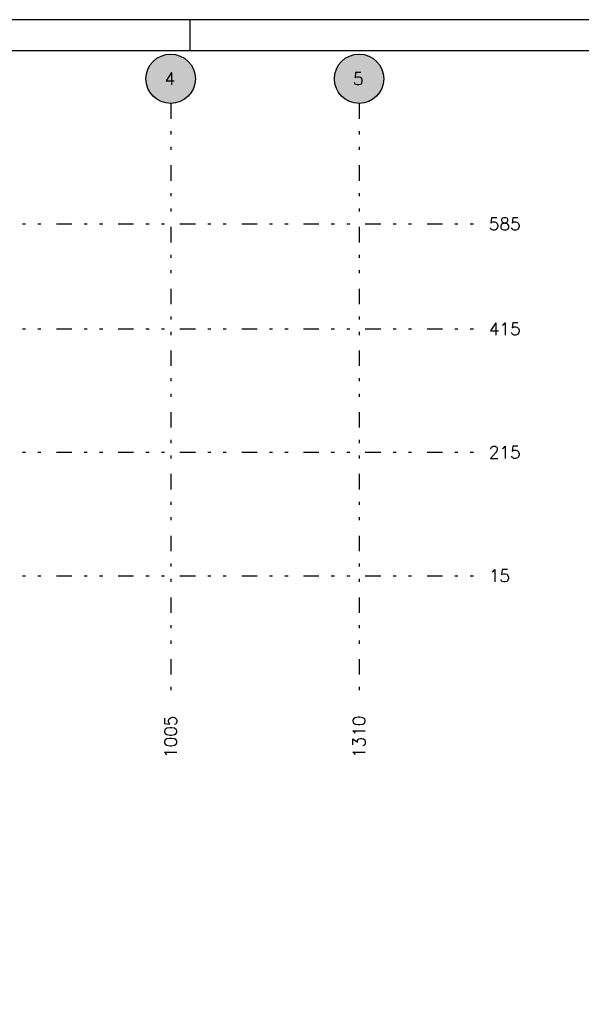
# Model space of a CAD drawing. Extents: x 0 to 84.1, y 0 to 59.4.
# Tile 5 of 9: x 23.1 to 41.3, y 27.5 to 59.4. Entities that reach past the tile are written whole.
import ezdxf

# ---------------------------------------------------------------- set-up
doc = ezdxf.new("R2010")
doc.units = 0
doc.header["$MEASUREMENT"] = 0
doc.linetypes.add('ESTILO_TQS_0004', pattern=[2, 0.5, -0.4, 0.1, -0.4, 0.1, -0.5])
for name, color, linetype in [('1', 1, 'CONTINUOUS'), ('2', 2, 'CONTINUOUS'), ('6', 6, 'CONTINUOUS'), ('9', 9, 'CONTINUOUS')]:
    doc.layers.add(name, color=color, linetype=linetype)
doc.styles.get("Standard").update_dxf_attribs({"font": 'ROMANS.SHX'})

msp = doc.modelspace()

# ---------------------------------------------------------------- linework, layer by layer
at = {"layer": '1', "linetype": 'ESTILO_TQS_0004'}
for p, q in [((27.97088, 56.68514), (27.97088, 37.48514)), ((34.07088, 56.68514), (34.07088, 37.48514)), ((4.27088, 52.78514), (37.87088, 52.78514)), ((4.27088, 49.38514), (37.87088, 49.38514)), ((4.27088, 45.38514), (37.87088, 45.38514)), ((4.27088, 41.38514), (37.87088, 41.38514))]:
    msp.add_line(p, q, dxfattribs=at)
at = {"layer": '2', "linetype": 'Continuous'}
for p, q in [((84.100006, 59.400002), (0, 59.400002)), ((28.600006, 58.400002), (28.600006, 59.400002))]:
    msp.add_line(p, q, dxfattribs=at)
msp.add_lwpolyline([(83.100006, 1), (2.5, 1), (2.5, 58.400002), (83.100006, 58.400002), (83.100006, 1)], dxfattribs=at)
for centre in [(27.97088, 57.48514), (34.07088, 57.48514)]:
    msp.add_circle(centre, 0.8, dxfattribs=at)
at = {"layer": '9', "linetype": 'Continuous'}
for points in [[(28.77088, 57.48514), (27.424837, 58.069809), (27.350311, 57.99001)], [(28.77088, 57.48514), (27.509536, 58.138716), (27.424837, 58.069809)], [(28.77088, 57.48514), (27.602828, 58.195448), (27.509536, 58.138716)], [(28.77088, 57.48514), (27.702976, 58.238949), (27.602828, 58.195448)], [(28.77088, 57.48514), (27.808115, 58.268407), (27.702976, 58.238949)], [(28.77088, 57.48514), (27.916286, 58.283275), (27.808115, 58.268407)], [(28.77088, 57.48514), (28.025474, 58.283275), (27.916286, 58.283275)], [(28.77088, 57.48514), (28.133645, 58.268407), (28.025474, 58.283275)], [(28.77088, 57.48514), (28.238784, 58.238949), (28.133645, 58.268407)], [(28.77088, 57.48514), (28.338932, 58.195448), (28.238784, 58.238949)], [(28.77088, 57.48514), (28.432224, 58.138716), (28.338932, 58.195448)], [(28.77088, 57.48514), (28.516923, 58.069809), (28.432224, 58.138716)], [(28.77088, 57.48514), (28.591449, 57.99001), (28.516923, 58.069809)], [(34.87088, 57.48514), (33.524837, 58.069809), (33.450311, 57.99001)], [(34.87088, 57.48514), (33.609536, 58.138716), (33.524837, 58.069809)], [(34.87088, 57.48514), (33.702828, 58.195448), (33.609536, 58.138716)], [(34.87088, 57.48514), (33.802976, 58.238949), (33.702828, 58.195448)], [(34.87088, 57.48514), (33.908115, 58.268407), (33.802976, 58.238949)], [(34.87088, 57.48514), (34.016286, 58.283275), (33.908115, 58.268407)], [(34.87088, 57.48514), (34.125474, 58.283275), (34.016286, 58.283275)], [(34.87088, 57.48514), (34.233645, 58.268407), (34.125474, 58.283275)], [(34.87088, 57.48514), (34.338784, 58.238949), (34.233645, 58.268407)], [(34.87088, 57.48514), (34.438932, 58.195448), (34.338784, 58.238949)], [(34.87088, 57.48514), (34.532224, 58.138716), (34.438932, 58.195448)], [(34.87088, 57.48514), (34.616923, 58.069809), (34.532224, 58.138716)], [(34.87088, 57.48514), (34.691449, 57.99001), (34.616923, 58.069809)], [(28.77088, 57.48514), (27.237111, 57.803861), (27.200546, 57.700977)], [(28.77088, 57.48514), (27.287344, 57.900807), (27.237111, 57.803861)], [(28.77088, 57.48514), (27.350311, 57.99001), (27.287344, 57.900807)], [(28.77088, 57.48514), (28.654416, 57.900807), (28.591449, 57.99001)], [(28.77088, 57.48514), (28.704649, 57.803861), (28.654416, 57.900807)], [(28.77088, 57.48514), (28.741214, 57.700977), (28.704649, 57.803861)], [(34.87088, 57.48514), (33.337111, 57.803861), (33.300546, 57.700977)], [(34.87088, 57.48514), (33.387344, 57.900807), (33.337111, 57.803861)], [(34.87088, 57.48514), (33.450311, 57.99001), (33.387344, 57.900807)], [(34.87088, 57.48514), (34.754416, 57.900807), (34.691449, 57.99001)], [(34.87088, 57.48514), (34.804649, 57.803861), (34.754416, 57.900807)], [(34.87088, 57.48514), (34.841214, 57.700977), (34.804649, 57.803861)], [(28.77088, 57.48514), (27.178331, 57.594073), (27.17088, 57.48514)], [(28.77088, 57.48514), (27.17088, 57.48514), (27.178331, 57.376207)], [(28.77088, 57.48514), (27.200546, 57.700977), (27.178331, 57.594073)], [(28.77088, 57.48514), (27.178331, 57.376207), (27.200546, 57.269303)], [(28.77088, 57.48514), (27.200546, 57.269303), (27.237111, 57.166419)], [(28.77088, 57.48514), (27.237111, 57.166419), (27.287344, 57.069473)], [(28.77088, 57.48514), (27.287344, 57.069473), (27.350311, 56.98027)], [(28.77088, 57.48514), (27.350311, 56.98027), (27.424837, 56.900471)], [(28.77088, 57.48514), (27.424837, 56.900471), (27.509536, 56.831564)], [(28.77088, 57.48514), (27.509536, 56.831564), (27.602828, 56.774832)], [(28.77088, 57.48514), (27.602828, 56.774832), (27.702976, 56.731331)], [(28.77088, 57.48514), (27.702976, 56.731331), (27.808115, 56.701873)], [(28.77088, 57.48514), (27.808115, 56.701873), (27.916286, 56.687005)], [(28.77088, 57.48514), (27.916286, 56.687005), (28.025474, 56.687005)], [(28.77088, 57.48514), (28.025474, 56.687005), (28.133645, 56.701873)], [(28.77088, 57.48514), (28.133645, 56.701873), (28.238784, 56.731331)], [(28.77088, 57.48514), (28.238784, 56.731331), (28.338932, 56.774832)], [(28.77088, 57.48514), (28.338932, 56.774832), (28.432224, 56.831564)], [(28.77088, 57.48514), (28.432224, 56.831564), (28.516923, 56.900471)], [(28.77088, 57.48514), (28.516923, 56.900471), (28.591449, 56.98027)], [(28.77088, 57.48514), (28.591449, 56.98027), (28.654416, 57.069473)], [(28.77088, 57.48514), (28.654416, 57.069473), (28.704649, 57.166419)], [(28.77088, 57.48514), (28.704649, 57.166419), (28.741214, 57.269303)], [(28.77088, 57.48514), (28.763429, 57.594073), (28.741214, 57.700977)], [(28.77088, 57.48514), (28.741214, 57.269303), (28.763429, 57.376207)], [(28.77088, 57.48514), (28.763429, 57.376207), (28.77088, 57.48514)], [(34.87088, 57.48514), (33.278331, 57.594073), (33.27088, 57.48514)], [(34.87088, 57.48514), (33.27088, 57.48514), (33.278331, 57.376207)], [(34.87088, 57.48514), (33.300546, 57.700977), (33.278331, 57.594073)], [(34.87088, 57.48514), (33.278331, 57.376207), (33.300546, 57.269303)], [(34.87088, 57.48514), (33.300546, 57.269303), (33.337111, 57.166419)], [(34.87088, 57.48514), (33.337111, 57.166419), (33.387344, 57.069473)], [(34.87088, 57.48514), (33.387344, 57.069473), (33.450311, 56.98027)], [(34.87088, 57.48514), (33.450311, 56.98027), (33.524837, 56.900471)], [(34.87088, 57.48514), (33.524837, 56.900471), (33.609536, 56.831564)], [(34.87088, 57.48514), (33.609536, 56.831564), (33.702828, 56.774832)], [(34.87088, 57.48514), (33.702828, 56.774832), (33.802976, 56.731331)], [(34.87088, 57.48514), (33.802976, 56.731331), (33.908115, 56.701873)], [(34.87088, 57.48514), (33.908115, 56.701873), (34.016286, 56.687005)], [(34.87088, 57.48514), (34.016286, 56.687005), (34.125474, 56.687005)], [(34.87088, 57.48514), (34.125474, 56.687005), (34.233645, 56.701873)], [(34.87088, 57.48514), (34.233645, 56.701873), (34.338784, 56.731331)], [(34.87088, 57.48514), (34.338784, 56.731331), (34.438932, 56.774832)], [(34.87088, 57.48514), (34.438932, 56.774832), (34.532224, 56.831564)], [(34.87088, 57.48514), (34.532224, 56.831564), (34.616923, 56.900471)], [(34.87088, 57.48514), (34.616923, 56.900471), (34.691449, 56.98027)], [(34.87088, 57.48514), (34.691449, 56.98027), (34.754416, 57.069473)], [(34.87088, 57.48514), (34.754416, 57.069473), (34.804649, 57.166419)], [(34.87088, 57.48514), (34.804649, 57.166419), (34.841214, 57.269303)], [(34.87088, 57.48514), (34.863429, 57.594073), (34.841214, 57.700977)], [(34.87088, 57.48514), (34.841214, 57.269303), (34.863429, 57.376207)], [(34.87088, 57.48514), (34.863429, 57.376207), (34.87088, 57.48514)]]:
    msp.add_solid(points, dxfattribs=at)

# ---------------------------------------------------------------- texts
at = {"layer": '1', "linetype": 'Continuous'}
for s, p in [('585', (38.27088, 52.58514)), ('415', (38.27088, 49.18514)), ('215', (38.27088, 45.18514)), ('15', (38.27088, 41.18514))]:
    msp.add_text(s, height=0.4, dxfattribs=at).set_placement(p)
for s, p in [('1005', (28.17088, 35.48514)), ('1310', (34.27088, 35.48514))]:
    msp.add_text(s, height=0.4, rotation=90, dxfattribs=at).set_placement(p)
at = {"layer": '6', "linetype": 'Continuous'}
for s, p in [('4', (27.77088, 57.28514)), ('5', (33.87088, 57.28514))]:
    msp.add_text(s, height=0.4, dxfattribs=at).set_placement(p)

doc.saveas('drawing.dxf')
